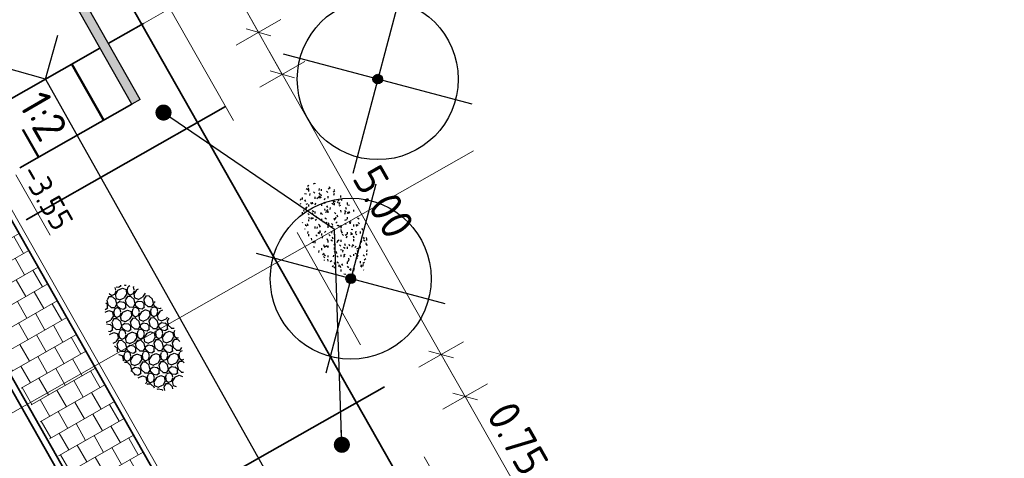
# Model space of a CAD drawing. Header units: metres. Extents: x 111691 to 117439, y 474133 to 478789.
# Tile 30 of 127: x 114660.79 to 114676.09, y 476029.43 to 476036.24. Entities that reach past the tile are written whole.
import ezdxf
from ezdxf.enums import TextEntityAlignment as Align

# ---------------------------------------------------------------- set-up
doc = ezdxf.new("R2010")
doc.units = ezdxf.units.M
doc.linetypes.add('AM-AS', pattern=[16, 10, -2, 2, -2])
doc.linetypes.add('XX-HIDDEN', pattern=[4, 2, -2])
doc.layers.get('Defpoints').update_dxf_attribs({"lineweight": 25})
for name, color, linetype, lineweight in [('N-WE-AM-AS-G', 10, 'AM-AS', 18), ('N-WE-GR-GRAS-S', 60, 'Continuous', 25), ('N-WE-GW-TALUD-G', 90, 'Continuous', 35), ('N-WE-GW-TALUDARCERING_KORT-G', 90, 'Continuous', 50), ('N-WE-IE-TERREINAFSCHEIDING_KUNSTMATIG_RASTERHEKWERK-G', 20, 'IE-TERREINAFSCHEIDING-KUNSTMATIG-OPEN', 35), ('N-WE-IE-TERREINAFSCHEIDING_NATUURLIJK-G', 60, 'IE-TERREINAFSCHEIDING-NATUURLIJK', 35), ('N-WE-KW-KUNSTERK_DAMWAND_L600-G', 5, 'Continuous', 30), ('N-WE-KW-KUNSTWERK_KEERCONSTRUCTIE-A', 251, 'Continuous', 30), ('N-WE-VH-HOOGTELABEL-T18', 2, 'Continuous', 18), ('N-WE-VH-KANTOPSLUITING_OPSLUITBAND_100X200-G', 150, 'Continuous', 35), ('N-WE-VH-KANTOPSLUITING_VOORKANTBAND-G', 7, 'Continuous', 35), ('N-WE-VH-KANTVERHARDING-G', 1, 'Continuous', 35), ('N-WE-VH-MATERIAALGRENS-G', 7, 'XX-HIDDEN', 18), ('N-WE-VH-VERHARDING-M-50', 7, 'Continuous', 18), ('N-WE-VH-VERHARDING_HALFVERHARDING_GRIND-S', 7, 'Continuous', 25), ('N-WE-VH-VERHARDING_TEGEL60-A', 252, 'Continuous', 18), ('N-WE-WH-DUIKER-S', 150, 'Continuous', 25), ('V-WE-GR-BOOM-S', 253, 'Continuous', 25), ('X-XX-AL-AANPIJLING-M', 7, 'Continuous', 18), ('X-XX-AL-AANPIJLING-T25', 7, 'Continuous', 25), ('X-XX-AL-AANPIJLING_SYMBOLEN-T25', 7, 'Continuous', 25)]:
    doc.layers.add(name, color=color, linetype=linetype, lineweight=lineweight)
doc.styles.add('ISO', font='NLCS-ISO.ttf')
doc.styles.add('NLCS-ISO', font='NLCS-ISO.ttf')
doc.styles.add('NLCS-ISO-ANNOTATIEF-T25', font='NLCS-ISO.ttf', dxfattribs={"height": 2.5})
doc.styles.add('NLCS-ISO-M200-T18', font='NLCS-ISO.ttf', dxfattribs={"height": 0.36})
doc.linetypes.add('IE-TERREINAFSCHEIDING-KUNSTMATIG-OPEN', pattern='A,7,-1.5,[67,NLCS.SHX,S=0.75,R=0,X=0,Y=0],-1.5', length=10)
doc.linetypes.add('IE-TERREINAFSCHEIDING-NATUURLIJK', pattern='A,4,[67,NLCS.SHX,S=0.75,R=45,X=0,Y=0],4,-1.5', length=9.5)
doc.dimstyles.new('M200T25-PIJL', dxfattribs={"dimscale": 0.2, "dimtxt": 2.5, "dimasz": 2, "dimexe": 1, "dimexo": 0.25, "dimgap": 0.75, "dimtad": 1, "dimzin": 0, "dimdsep": 46, "dimtxsty": 'ISO', "dimcen": 0, "dimdle": 1, "dimse1": 1, "dimse2": 1, "dimclrt": 2, "dimazin": 0, "dimtfac": 1, "dimtdec": 4, "dimtmove": 2, "dimatfit": 3, "dimfxl": 1, "dimtolj": 1, "dimtzin": 0, "dimarcsym": 0})
doc.dimstyles.new('NLCS-ANNOTATIEF-T25-SCHRAP_L2_H1', dxfattribs={"dimtxt": 2.5, "dimasz": 1.4, "dimexe": 2, "dimexo": 2, "dimgap": 0.7, "dimtad": 1, "dimzin": 0, "dimdsep": 46, "dimtxsty": 'NLCS-ISO-ANNOTATIEF-T25', "dimblk": 'OBLIQUE', "dimcen": 0, "dimdle": 2, "dimclrd": 256, "dimclre": 256, "dimclrt": 256, "dimadec": 1, "dimazin": 0, "dimtfac": 1, "dimtdec": 3, "dimtofl": 0, "dimtmove": 0, "dimatfit": 3, "dimldrblk": 'OBLIQUE', "dimfxl": 2, "dimfxlon": 1, "dimtfillclr": 256, "dimtolj": 1, "dimtzin": 0, "dimlwd": -1, "dimlwe": -1, "dimarcsym": 0})

# ---------------------------------------------------------------- blocks, each defined once
blk = doc.blocks.new('*U317')
at = {"color": 0, "linetype": 'Continuous', "lineweight": -2}
for p, q in [((0, 0), (-0.956, 1.042)), ((0, 0), (-1.042, -0.956)), ((16.984, -0.733), (18.027, 0.223)), ((16.984, -0.733), (17.94, -1.775))]:
    blk.add_line(p, q, dxfattribs=at)
at = {"color": 0, "linetype": 'ByBlock', "lineweight": -2}
blk.add_line((0, 0), (16.984, -0.733), dxfattribs=at)
at = {"style": 'NLCS-ISO'}
blk.add_attdef('DIAMETER', text='', height=1.8, rotation=357.5299, dxfattribs=at).set_placement((8.492, -0.366), align=Align.BOTTOM_CENTER)
blk = doc.blocks.new('SVH-GRIND-SO')
at = {"ltscale": 0.1}
for p, q in [((-1.677, 2.833), (-1.685, 2.913)), ((-1.464, 2.631), (-1.434, 2.952)), ((-0.509, 2.823), (-0.624, 3.032)), ((-0.441, 3.041), (-0.309, 2.803)), ((0.512, 2.772), (0.656, 3.032)), ((1.076, 2.746), (0.852, 2.996)), ((1.631, 2.811), (1.642, 2.926)), ((-4.413, 1.715), (-4.392, 1.941)), ((-3.458, 1.907), (-3.686, 2.321)), ((-3.27, 2.481), (-3.443, 2.169)), ((-3.43, 2.2), (-3.258, 1.887)), ((-2.836, 2.628), (-3.253, 2.499)), ((-2.421, 2.489), (-2.837, 2.619)), ((-2.503, 2.606), (-2.515, 2.737)), ((-2.243, 2.416), (-2.506, 2.562)), ((-2.437, 1.856), (-2.264, 2.168)), ((-2.252, 2.2), (-2.424, 2.512)), ((-2.238, 2.45), (-1.897, 2.556)), ((-2.143, 2.12), (-2.113, 2.44)), ((-2.109, 2.418), (-1.847, 2.549)), ((-1.873, 1.83), (-2.096, 2.08)), ((-1.889, 2.564), (-1.667, 2.831)), ((-1.549, 2.454), (-1.85, 2.547)), ((-1.243, 2.146), (-1.504, 2.438)), ((-1.452, 2.628), (-1.221, 2.212)), ((-1.317, 1.894), (-1.29, 2.186)), ((-1.232, 2.2), (-0.86, 2.085)), ((-0.751, 1.98), (-1.168, 1.851)), ((-0.855, 2.089), (-0.559, 2.346)), ((-0.336, 1.842), (-0.752, 1.971)), ((-0.57, 2.317), (-0.525, 2.79)), ((-0.418, 1.958), (-0.444, 2.234)), ((-0.434, 2.233), (-0.197, 2.517)), ((-0.158, 1.768), (-0.421, 1.914)), ((-0.305, 2.78), (0.111, 2.651)), ((0.136, 2.616), (-0.205, 2.51)), ((0.113, 2.66), (0.53, 2.79)), ((0.376, 2.445), (0.131, 2.581)), ((0.196, 1.916), (0.418, 2.183)), ((0.408, 2.185), (0.379, 2.488)), ((0.621, 1.984), (0.665, 2.456)), ((0.634, 1.981), (0.864, 1.564)), ((0.672, 2.446), (0.968, 2.702)), ((1.31, 2.589), (0.936, 2.706)), ((1.031, 2.761), (1.372, 2.655)), ((1.576, 2.175), (1.348, 2.59)), ((1.375, 2.658), (1.636, 2.789)), ((1.515, 1.669), (1.56, 2.142)), ((1.764, 2.749), (1.591, 2.437)), ((1.603, 2.468), (1.776, 2.155)), ((1.78, 2.133), (2.197, 2.003)), ((2.055, 2.852), (1.781, 2.767)), ((2.221, 1.968), (1.88, 1.862)), ((2.198, 2.012), (2.615, 2.142)), ((2.461, 1.797), (2.216, 1.933)), ((2.597, 2.124), (2.77, 2.437)), ((2.782, 2.468), (2.648, 2.71)), ((2.757, 1.798), (3.053, 2.054)), ((2.89, 2.389), (2.914, 2.632)), ((3.161, 2.098), (2.938, 2.349)), ((3.395, 1.942), (3.021, 2.058)), ((3.116, 2.113), (3.457, 2.007)), ((3.661, 1.528), (3.433, 1.942)), ((3.46, 2.01), (3.721, 2.141)), ((3.849, 2.102), (3.676, 1.789)), ((3.716, 2.163), (3.731, 2.321)), ((4.035, 2.172), (3.866, 2.119)), ((-5.392, 0.95), (-5.368, 0.957)), ((-5.385, 0.94), (-5.301, 1.093)), ((-5.092, 1.204), (-5.076, 1.373)), ((-4.822, 0.914), (-5.045, 1.164)), ((-4.818, 1.622), (-4.796, 1.633)), ((-4.498, 1.538), (-4.798, 1.631)), ((-4.523, 0.825), (-4.262, 0.957)), ((-4.192, 1.23), (-4.453, 1.522)), ((-4.4, 1.712), (-4.17, 1.296)), ((-4.266, 0.978), (-4.239, 1.27)), ((-4.181, 1.284), (-3.809, 1.169)), ((-3.7, 1.064), (-4.116, 0.935)), ((-3.804, 1.173), (-3.508, 1.429)), ((-3.284, 0.926), (-3.701, 1.055)), ((-3.519, 1.401), (-3.474, 1.874)), ((-3.367, 1.042), (-3.393, 1.318)), ((-3.383, 1.317), (-3.146, 1.601)), ((-3.107, 0.852), (-3.37, 0.998)), ((-3.254, 1.864), (-2.837, 1.735)), ((-2.813, 1.7), (-3.154, 1.594)), ((-3.102, 0.887), (-2.761, 0.993)), ((-2.972, 0.854), (-2.711, 0.986)), ((-2.836, 1.744), (-2.419, 1.874)), ((-2.573, 1.529), (-2.818, 1.665)), ((-2.753, 1), (-2.531, 1.267)), ((-2.412, 0.89), (-2.713, 0.983)), ((-2.541, 1.269), (-2.57, 1.572)), ((-2.328, 1.068), (-2.283, 1.54)), ((-2.315, 1.064), (-2.085, 0.648)), ((-2.276, 1.53), (-1.981, 1.786)), ((-1.639, 1.673), (-2.013, 1.79)), ((-1.918, 1.845), (-1.577, 1.739)), ((-1.372, 1.259), (-1.601, 1.674)), ((-1.574, 1.742), (-1.313, 1.873)), ((-1.434, 0.753), (-1.389, 1.226)), ((-1.185, 1.833), (-1.358, 1.521)), ((-1.345, 1.552), (-1.173, 1.239)), ((-1.169, 1.217), (-0.752, 1.087)), ((-0.728, 1.052), (-1.069, 0.946)), ((-0.751, 1.096), (-0.334, 1.226)), ((-0.487, 0.881), (-0.733, 1.017)), ((-0.352, 1.208), (-0.179, 1.521)), ((-0.167, 1.552), (-0.339, 1.864)), ((-0.191, 0.882), (0.104, 1.138)), ((-0.153, 1.803), (0.188, 1.909)), ((-0.058, 1.472), (-0.028, 1.793)), ((-0.023, 1.77), (0.238, 1.902)), ((0.212, 1.182), (-0.011, 1.433)), ((0.446, 1.026), (0.072, 1.142)), ((0.167, 1.197), (0.508, 1.091)), ((0.536, 1.806), (0.235, 1.899)), ((0.713, 0.612), (0.484, 1.026)), ((0.511, 1.094), (0.772, 1.225)), ((0.842, 1.499), (0.582, 1.791)), ((0.9, 1.186), (0.728, 0.873)), ((0.768, 1.247), (0.795, 1.538)), ((0.853, 1.553), (1.225, 1.437)), ((1.334, 1.333), (0.918, 1.203)), ((1.23, 1.442), (1.526, 1.698)), ((1.75, 1.194), (1.333, 1.323)), ((1.667, 1.31), (1.641, 1.587)), ((1.651, 1.585), (1.888, 1.87)), ((1.927, 1.12), (1.664, 1.266)), ((1.918, 0.904), (1.746, 1.217)), ((1.932, 1.155), (2.273, 1.261)), ((2.027, 0.825), (2.057, 1.145)), ((2.062, 1.123), (2.323, 1.254)), ((2.281, 1.269), (2.503, 1.536)), ((2.621, 1.158), (2.32, 1.252)), ((2.493, 1.537), (2.464, 1.841)), ((2.927, 0.851), (2.667, 1.143)), ((2.706, 1.336), (2.751, 1.808)), ((2.719, 1.333), (2.949, 0.916)), ((3.315, 0.794), (3.611, 1.05)), ((3.6, 1.021), (3.645, 1.494)), ((3.689, 1.82), (3.861, 1.508)), ((3.736, 0.937), (3.973, 1.222)), ((3.865, 1.485), (4.282, 1.355)), ((4.306, 1.32), (3.965, 1.214)), ((4.283, 1.365), (4.7, 1.494)), ((4.546, 1.149), (4.301, 1.286)), ((4.578, 0.889), (4.549, 1.193)), ((4.682, 1.476), (4.791, 1.674)), ((4.791, 0.688), (4.836, 1.16)), ((4.843, 1.151), (5.106, 1.378)), ((-5.361, -0.026), (-5.641, 0.06)), ((-5.638, 0.16), (-5.48, 0.351)), ((-5.521, 0.613), (-5.544, 0.625)), ((-5.49, 0.353), (-5.518, 0.656)), ((-5.277, 0.151), (-5.232, 0.624)), ((-5.264, 0.148), (-5.034, -0.268)), ((-5.225, 0.614), (-4.93, 0.869)), ((-4.588, 0.757), (-4.962, 0.873)), ((-4.867, 0.929), (-4.526, 0.823)), ((-4.321, 0.343), (-4.55, 0.758)), ((-4.382, -0.163), (-4.337, 0.31)), ((-4.134, 0.917), (-4.306, 0.605)), ((-4.294, 0.636), (-4.122, 0.323)), ((-4.247, -0.247), (-4.01, 0.037)), ((-4.118, 0.301), (-3.701, 0.171)), ((-3.677, 0.136), (-4.018, 0.03)), ((-3.7, 0.18), (-3.283, 0.31)), ((-3.436, -0.035), (-3.682, 0.101)), ((-3.404, -0.295), (-3.433, 0.009)), ((-3.3, 0.292), (-3.128, 0.605)), ((-3.116, 0.636), (-3.288, 0.948)), ((-3.14, -0.034), (-2.845, 0.222)), ((-3.007, 0.556), (-2.977, 0.876)), ((-2.737, 0.266), (-2.96, 0.517)), ((-2.503, 0.109), (-2.877, 0.226)), ((-2.782, 0.281), (-2.441, 0.175)), ((-2.236, -0.304), (-2.465, 0.11)), ((-2.438, 0.178), (-2.177, 0.309)), ((-2.107, 0.583), (-2.367, 0.875)), ((-2.049, 0.27), (-2.221, -0.043)), ((-2.181, 0.331), (-2.154, 0.622)), ((-2.096, 0.637), (-1.724, 0.521)), ((-1.614, 0.416), (-2.031, 0.287)), ((-1.719, 0.526), (-1.423, 0.782)), ((-1.199, 0.278), (-1.616, 0.407)), ((-1.282, 0.394), (-1.308, 0.671)), ((-1.298, 0.669), (-1.061, 0.954)), ((-1.022, 0.204), (-1.285, 0.35)), ((-1.03, -0.012), (-1.203, 0.3)), ((-1.017, 0.239), (-0.676, 0.345)), ((-0.922, -0.091), (-0.892, 0.229)), ((-0.887, 0.207), (-0.626, 0.338)), ((-0.668, 0.353), (-0.446, 0.62)), ((-0.327, 0.242), (-0.628, 0.336)), ((-0.456, 0.621), (-0.484, 0.925)), ((-0.022, -0.065), (-0.282, 0.227)), ((-0.243, 0.42), (-0.198, 0.892)), ((-0.23, 0.417), (0, 0)), ((0.366, -0.122), (0.662, 0.134)), ((0.652, 0.105), (0.696, 0.578)), ((0.74, 0.904), (0.912, 0.592)), ((0.804, -0.254), (0.777, 0.023)), ((0.787, 0.021), (1.024, 0.306)), ((0.916, 0.569), (1.333, 0.439)), ((1.357, 0.404), (1.016, 0.298)), ((1.334, 0.449), (1.751, 0.578)), ((1.598, 0.233), (1.352, 0.37)), ((1.629, -0.027), (1.601, 0.277)), ((1.734, 0.56), (1.906, 0.873)), ((1.842, -0.228), (1.887, 0.244)), ((1.894, 0.235), (2.189, 0.49)), ((2.298, 0.534), (2.074, 0.785)), ((2.531, 0.378), (2.157, 0.494)), ((2.252, 0.55), (2.593, 0.444)), ((2.798, -0.036), (2.569, 0.378)), ((2.596, 0.446), (2.857, 0.577)), ((2.985, 0.538), (2.813, 0.225)), ((2.825, 0.256), (2.998, -0.056)), ((2.853, 0.599), (2.88, 0.891)), ((2.938, 0.905), (3.31, 0.789)), ((3.419, 0.685), (3.003, 0.555)), ((3.835, 0.546), (3.418, 0.676)), ((3.752, 0.662), (3.726, 0.939)), ((4.012, 0.473), (3.749, 0.619)), ((3.819, -0.087), (3.991, 0.225)), ((4.003, 0.256), (3.831, 0.569)), ((4.017, 0.507), (4.358, 0.613)), ((4.112, 0.177), (4.142, 0.497)), ((4.147, 0.475), (4.408, 0.606)), ((4.383, -0.113), (4.159, 0.137)), ((4.366, 0.621), (4.588, 0.888)), ((4.707, 0.51), (4.406, 0.604)), ((5.013, 0.203), (4.752, 0.495)), ((4.804, 0.685), (5.034, 0.268)), ((4.938, -0.049), (4.965, 0.243)), ((5.023, 0.257), (5.395, 0.142)), ((5.505, 0.037), (5.088, -0.092)), ((5.4, 0.146), (5.65, 0.362)), ((5.672, -0.025), (5.503, 0.028)), ((-5.428, -0.729), (-5.389, -0.741)), ((-5.387, -0.738), (-5.125, -0.607)), ((-5.056, -0.333), (-5.316, -0.041)), ((-4.997, -0.646), (-5.17, -0.959)), ((-5.158, -0.928), (-4.985, -1.241)), ((-5.13, -0.586), (-5.102, -0.294)), ((-5.044, -0.279), (-4.672, -0.395)), ((-4.563, -0.5), (-4.98, -0.629)), ((-4.668, -0.39), (-4.372, -0.134)), ((-4.148, -0.638), (-4.565, -0.509)), ((-4.23, -0.522), (-4.257, -0.246)), ((-3.971, -0.712), (-4.233, -0.566)), ((-3.979, -0.928), (-4.152, -0.616)), ((-3.965, -0.677), (-3.624, -0.571)), ((-3.871, -1.008), (-3.84, -0.687)), ((-3.836, -0.71), (-3.574, -0.578)), ((-3.617, -0.564), (-3.395, -0.297)), ((-3.276, -0.674), (-3.577, -0.581)), ((-2.97, -0.981), (-3.231, -0.689)), ((-3.192, -0.496), (-3.147, -0.024)), ((-3.179, -0.499), (-2.949, -0.916)), ((-3.045, -1.233), (-3.017, -0.942)), ((-2.959, -0.927), (-2.587, -1.043)), ((-2.583, -1.038), (-2.287, -0.782)), ((-2.297, -0.811), (-2.252, -0.338)), ((-2.209, -0.012), (-2.036, -0.325)), ((-2.145, -1.17), (-2.171, -0.893)), ((-2.161, -0.895), (-1.925, -0.61)), ((-2.033, -0.347), (-1.616, -0.477)), ((-1.591, -0.512), (-1.932, -0.618)), ((-1.614, -0.467), (-1.198, -0.338)), ((-1.351, -0.683), (-1.597, -0.546)), ((-1.532, -1.211), (-1.309, -0.944)), ((-1.319, -0.943), (-1.348, -0.639)), ((-1.215, -0.356), (-1.043, -0.043)), ((-1.107, -1.144), (-1.062, -0.672)), ((-1.055, -0.681), (-0.76, -0.426)), ((-0.651, -0.382), (-0.875, -0.131)), ((-0.418, -0.538), (-0.792, -0.422)), ((-0.696, -0.366), (-0.356, -0.472)), ((-0.151, -0.952), (-0.38, -0.538)), ((-0.353, -0.47), (-0.092, -0.339)), ((0.036, -0.378), (-0.136, -0.691)), ((-0.124, -0.66), (0.049, -0.972)), ((-0.096, -0.317), (-0.068, -0.025)), ((-0.01, -0.011), (0.362, -0.127)), ((0.471, -0.231), (0.054, -0.361)), ((0.886, -0.37), (0.469, -0.24)), ((1.063, -0.443), (0.801, -0.297)), ((0.87, -1.003), (1.042, -0.691)), ((1.055, -0.66), (0.882, -0.347)), ((1.069, -0.409), (1.409, -0.303)), ((1.163, -0.739), (1.193, -0.419)), ((1.198, -0.441), (1.46, -0.31)), ((1.434, -1.029), (1.21, -0.779)), ((1.417, -0.295), (1.639, -0.028)), ((1.758, -0.406), (1.457, -0.312)), ((2.064, -0.713), (1.803, -0.421)), ((1.855, -0.231), (2.085, -0.648)), ((1.989, -0.965), (2.017, -0.673)), ((2.075, -0.659), (2.447, -0.774)), ((2.556, -0.879), (2.139, -1.009)), ((2.451, -0.77), (2.747, -0.514)), ((2.971, -1.018), (2.554, -0.888)), ((2.737, -0.543), (2.781, -0.07)), ((2.889, -0.901), (2.862, -0.625)), ((2.873, -0.626), (3.109, -0.342)), ((3.148, -1.091), (2.886, -0.945)), ((3.001, -0.079), (3.418, -0.208)), ((3.442, -0.244), (3.101, -0.35)), ((3.154, -1.057), (3.495, -0.951)), ((3.419, -0.199), (3.836, -0.07)), ((3.683, -0.415), (3.437, -0.278)), ((3.502, -0.943), (3.725, -0.676)), ((3.715, -0.674), (3.686, -0.371)), ((3.927, -0.876), (3.972, -0.403)), ((3.94, -0.879), (4.17, -1.296)), ((3.979, -0.413), (4.274, -0.158)), ((4.616, -0.27), (4.242, -0.154)), ((4.337, -0.098), (4.678, -0.204)), ((4.883, -0.684), (4.654, -0.27)), ((4.681, -0.202), (4.942, -0.07)), ((4.822, -1.191), (4.867, -0.717)), ((5.07, -0.11), (4.898, -0.422)), ((4.91, -0.391), (5.083, -0.704)), ((5.086, -0.727), (5.407, -0.826)), ((5.323, -0.955), (5.187, -0.997)), ((-4.981, -1.263), (-4.565, -1.393)), ((-4.54, -1.428), (-4.776, -1.501)), ((-4.563, -1.384), (-4.147, -1.254)), ((-4.3, -1.599), (-4.545, -1.462)), ((-4.268, -1.859), (-4.297, -1.555)), ((-4.263, -1.866), (-4.258, -1.86)), ((-4.164, -1.272), (-3.991, -0.959)), ((-4.049, -1.989), (-4.011, -1.588)), ((-4.004, -1.598), (-3.708, -1.342)), ((-3.6, -1.298), (-3.824, -1.047)), ((-3.366, -1.454), (-3.74, -1.338)), ((-3.645, -1.283), (-3.304, -1.388)), ((-3.1, -1.868), (-3.329, -1.454)), ((-3.302, -1.386), (-3.04, -1.255)), ((-3.161, -2.375), (-3.116, -1.901)), ((-2.912, -1.294), (-3.085, -1.607)), ((-3.073, -1.576), (-2.9, -1.888)), ((-2.896, -1.911), (-2.48, -2.04)), ((-2.478, -1.147), (-2.895, -1.277)), ((-2.063, -1.286), (-2.48, -1.157)), ((-2.478, -2.031), (-2.061, -1.902)), ((-1.885, -1.359), (-2.148, -1.213)), ((-2.079, -1.919), (-1.906, -1.607)), ((-1.894, -1.576), (-2.067, -1.263)), ((-1.88, -1.325), (-1.539, -1.219)), ((-1.786, -1.655), (-1.755, -1.335)), ((-1.751, -1.357), (-1.489, -1.226)), ((-1.515, -1.946), (-1.739, -1.695)), ((-1.191, -1.322), (-1.492, -1.228)), ((-1.216, -2.034), (-0.955, -1.903)), ((-0.885, -1.629), (-1.146, -1.337)), ((-1.094, -1.147), (-0.864, -1.564)), ((-0.96, -1.881), (-0.932, -1.589)), ((-0.874, -1.575), (-0.502, -1.69)), ((-0.393, -1.795), (-0.81, -1.925)), ((-0.498, -1.686), (-0.202, -1.43)), ((0.022, -1.934), (-0.394, -1.804)), ((-0.212, -1.459), (-0.167, -0.986)), ((-0.06, -1.817), (-0.086, -1.541)), ((-0.076, -1.542), (0.16, -1.258)), ((0.2, -2.007), (-0.063, -1.861)), ((0.191, -2.224), (0.018, -1.911)), ((0.052, -0.995), (0.469, -1.124)), ((0.494, -1.16), (0.153, -1.266)), ((0.205, -1.973), (0.546, -1.867)), ((0.334, -2.005), (0.596, -1.874)), ((0.471, -1.115), (0.887, -0.986)), ((0.734, -1.331), (0.488, -1.194)), ((0.554, -1.859), (0.776, -1.592)), ((0.894, -1.97), (0.593, -1.876)), ((0.766, -1.591), (0.737, -1.287)), ((0.978, -1.792), (1.023, -1.32)), ((0.991, -1.795), (1.221, -2.212)), ((1.03, -1.329), (1.326, -1.074)), ((1.668, -1.186), (1.293, -1.07)), ((1.389, -1.014), (1.73, -1.12)), ((1.934, -1.6), (1.705, -1.186)), ((1.732, -1.118), (1.994, -0.987)), ((1.873, -2.107), (1.918, -1.633)), ((2.122, -1.026), (1.949, -1.339)), ((1.961, -1.307), (2.134, -1.62)), ((2.009, -2.19), (2.246, -1.906)), ((2.138, -1.643), (2.554, -1.772)), ((2.579, -1.808), (2.238, -1.914)), ((2.556, -1.763), (2.973, -1.634)), ((2.819, -1.978), (2.574, -1.842)), ((2.955, -1.651), (3.128, -1.339)), ((3.14, -1.307), (2.967, -0.995)), ((3.115, -1.977), (3.411, -1.722)), ((3.248, -1.387), (3.279, -1.067)), ((3.283, -1.089), (3.545, -0.958)), ((3.519, -1.677), (3.295, -1.427)), ((3.753, -1.834), (3.378, -1.718)), ((3.474, -1.662), (3.815, -1.768)), ((3.843, -1.053), (3.542, -0.96)), ((3.923, -2.073), (3.79, -1.834)), ((3.817, -1.766), (4.079, -1.634)), ((4.149, -1.361), (3.888, -1.069)), ((4.207, -1.674), (4.034, -1.986)), ((4.074, -1.613), (4.102, -1.321)), ((4.16, -1.307), (4.532, -1.422)), ((4.641, -1.527), (4.224, -1.656)), ((4.536, -1.418), (4.832, -1.162)), ((4.733, -1.565), (4.639, -1.536)), ((4.957, -1.372), (4.948, -1.273)), ((4.958, -1.274), (5.194, -0.989)), ((-3.182, -2.373), (-3.15, -2.346)), ((-3.005, -2.435), (-2.788, -2.174)), ((-2.455, -2.076), (-2.796, -2.182)), ((-2.215, -2.247), (-2.46, -2.11)), ((-2.281, -2.638), (-2.173, -2.508)), ((-2.183, -2.507), (-2.212, -2.203)), ((-1.97, -2.705), (-1.926, -2.236)), ((-1.919, -2.245), (-1.623, -1.99)), ((-1.281, -2.102), (-1.655, -1.986)), ((-1.56, -1.93), (-1.219, -2.036)), ((-1.015, -2.516), (-1.243, -2.102)), ((-1.059, -2.84), (-1.031, -2.549)), ((-0.827, -1.942), (-1, -2.255)), ((-0.988, -2.224), (-0.815, -2.536)), ((-0.811, -2.559), (-0.394, -2.688)), ((-0.741, -2.868), (-0.703, -2.822)), ((-0.37, -2.724), (-0.711, -2.83)), ((-0.393, -2.679), (0.024, -2.55)), ((-0.131, -2.893), (-0.375, -2.758)), ((-0.123, -2.894), (-0.127, -2.851)), ((0.006, -2.567), (0.179, -2.255)), ((0.166, -2.893), (0.462, -2.638)), ((0.299, -2.303), (0.33, -1.983)), ((0.57, -2.593), (0.346, -2.343)), ((0.804, -2.75), (0.43, -2.634)), ((0.525, -2.578), (0.866, -2.684)), ((0.902, -2.858), (0.842, -2.75)), ((0.869, -2.682), (1.13, -2.55)), ((1.2, -2.277), (0.939, -1.985)), ((1.258, -2.59), (1.121, -2.837)), ((1.125, -2.529), (1.153, -2.237)), ((1.211, -2.223), (1.583, -2.338)), ((1.692, -2.443), (1.275, -2.572)), ((1.587, -2.334), (1.884, -2.078)), ((2.107, -2.582), (1.691, -2.452)), ((2.025, -2.465), (1.999, -2.189)), ((2.273, -2.648), (2.022, -2.509)), ((2.166, -2.672), (2.103, -2.559)), ((2.29, -2.621), (2.631, -2.515)), ((2.58, -2.572), (2.681, -2.521)), ((2.639, -2.507), (2.861, -2.24)), ((2.714, -2.535), (2.678, -2.524)), ((2.851, -2.238), (2.822, -1.935)), ((3.065, -2.427), (3.108, -1.967)), ((4.046, -1.955), (4.069, -1.997)), ((0.159, -2.894), (0.16, -2.883))]:
    blk.add_line(p, q, dxfattribs=at)
at = {"style": 'NLCS-ISO', "flags": 1}
blk.add_attdef('FUNCTIE', text='', height=1.8, dxfattribs=at).set_placement((0.116, -3.585), align=Align.MIDDLE_CENTER)
blk = doc.blocks.new('SGR-GRAS_01-SO')
at = {"ltscale": 0.1}
for p, q in [((-1.302, 0.761), (-1.324, 0.774)), ((-0.939, 0.84), (-1.004, 0.878)), ((-0.892, 0.812), (-0.817, 0.812)), ((-0.576, 0.919), (-0.64, 0.957)), ((-0.562, 0.919), (-0.509, 0.972)), ((-0.427, 0.785), (-0.499, 0.804)), ((-0.317, 0.812), (-0.242, 0.812)), ((-0.316, 0.774), (-0.244, 0.793)), ((-0.278, 0.735), (-0.291, 0.809)), ((-0.212, 0.998), (-0.269, 1.031)), ((0.073, 0.993), (0.138, 1.031)), ((0.239, 0.923), (0.312, 0.942)), ((0.258, 0.812), (0.333, 0.812)), ((0.317, 0.814), (0.304, 0.888)), ((0.594, 0.925), (0.522, 0.945)), ((0.649, 0.79), (0.584, 0.827)), ((0.833, 0.812), (0.908, 0.812)), ((0.912, 0.894), (0.907, 0.925)), ((0.927, 0.764), (0.992, 0.802)), ((1.012, 0.869), (0.947, 0.906)), ((1.15, 0.777), (1.077, 0.796)), ((1.109, 0.767), (1.182, 0.787)), ((-1.448, 0.644), (-1.521, 0.664)), ((-1.469, 0.576), (-1.482, 0.65)), ((-1.427, 0.476), (-1.354, 0.496)), ((-1.284, 0.684), (-1.278, 0.759)), ((-1.167, 0.395), (-1.232, 0.432)), ((-1.154, 0.647), (-1.207, 0.7)), ((-0.968, 0.512), (-0.915, 0.565)), ((-0.893, 0.496), (-0.965, 0.515)), ((-0.923, 0.418), (-0.858, 0.456)), ((-0.873, 0.655), (-0.886, 0.729)), ((-0.871, 0.625), (-0.799, 0.644)), ((-0.804, 0.474), (-0.869, 0.511)), ((-0.73, 0.647), (-0.783, 0.7)), ((-0.689, 0.607), (-0.682, 0.682)), ((-0.441, 0.553), (-0.506, 0.59)), ((-0.425, 0.706), (-0.36, 0.743)), ((-0.305, 0.647), (-0.358, 0.7)), ((-0.078, 0.632), (-0.143, 0.669)), ((-0.093, 0.53), (-0.087, 0.604)), ((-0.002, 0.47), (0.071, 0.489)), ((0.128, 0.636), (0.056, 0.656)), ((0.119, 0.647), (0.066, 0.7)), ((0.286, 0.711), (0.221, 0.748)), ((0.322, 0.565), (0.375, 0.618)), ((0.429, 0.477), (0.494, 0.514)), ((0.543, 0.647), (0.49, 0.7)), ((0.502, 0.452), (0.509, 0.527)), ((0.554, 0.619), (0.626, 0.638)), ((0.684, 0.487), (0.611, 0.507)), ((0.784, 0.423), (0.719, 0.461)), ((0.967, 0.647), (0.914, 0.7)), ((1.012, 0.328), (0.999, 0.402)), ((1.147, 0.502), (1.082, 0.54)), ((1.098, 0.375), (1.104, 0.45)), ((1.392, 0.647), (1.339, 0.7)), ((1.424, 0.463), (1.496, 0.483)), ((1.51, 0.581), (1.445, 0.619)), ((1.607, 0.407), (1.594, 0.481)), ((-1.964, -0.07), (-1.977, 0.004)), ((-1.93, 0.188), (-1.925, 0.244)), ((-1.893, 0.237), (-1.921, 0.253)), ((-1.668, 0.023), (-1.595, 0.043)), ((-1.596, 0.241), (-1.649, 0.294)), ((-1.53, 0.316), (-1.595, 0.353)), ((-1.517, 0.187), (-1.442, 0.187)), ((-1.358, 0.206), (-1.431, 0.226)), ((-1.421, 0.131), (-1.356, 0.168)), ((-1.369, 0.009), (-1.382, 0.083)), ((-1.375, 0.106), (-1.322, 0.159)), ((-1.334, 0.111), (-1.328, 0.186)), ((-1.172, 0.241), (-1.225, 0.294)), ((-1.112, 0.172), (-1.04, 0.192)), ((-1.032, 0.028), (-1.097, 0.066)), ((-0.942, 0.187), (-0.867, 0.187)), ((-0.803, 0.057), (-0.875, 0.077)), ((-0.747, 0.241), (-0.8, 0.294)), ((-0.773, 0.089), (-0.786, 0.163)), ((-0.739, 0.034), (-0.732, 0.109)), ((-0.669, 0.107), (-0.734, 0.145)), ((-0.557, 0.321), (-0.485, 0.34)), ((-0.337, 0.347), (-0.41, 0.366)), ((-0.323, 0.241), (-0.376, 0.294)), ((-0.306, 0.186), (-0.371, 0.224)), ((-0.367, 0.187), (-0.292, 0.187)), ((-0.243, 0.017), (-0.17, 0.036)), ((-0.178, 0.169), (-0.191, 0.242)), ((-0.143, -0.043), (-0.137, 0.032)), ((-0.085, 0.159), (-0.032, 0.212)), ((-0.069, 0.189), (-0.004, 0.227)), ((0.057, 0.265), (-0.008, 0.303)), ((0.101, 0.241), (0.048, 0.294)), ((0.218, 0.198), (0.146, 0.217)), ((0.208, 0.187), (0.283, 0.187)), ((0.313, 0.166), (0.385, 0.185)), ((0.42, 0.344), (0.355, 0.382)), ((0.417, 0.248), (0.404, 0.322)), ((0.526, 0.241), (0.472, 0.294)), ((0.555, -0.022), (0.49, 0.015)), ((0.774, 0.049), (0.701, 0.069)), ((0.783, 0.187), (0.858, 0.187)), ((0.918, 0.057), (0.853, 0.094)), ((0.868, 0.315), (0.941, 0.334)), ((0.95, 0.241), (0.897, 0.294)), ((1.239, 0.338), (1.167, 0.358)), ((1.183, 0.011), (1.255, 0.03)), ((1.206, 0.212), (1.259, 0.265)), ((1.282, 0.136), (1.217, 0.173)), ((1.283, 0.248), (1.348, 0.286)), ((1.374, 0.241), (1.321, 0.294)), ((1.358, 0.187), (1.433, 0.187)), ((1.645, 0.215), (1.58, 0.252)), ((1.693, 0.298), (1.7, 0.373)), ((1.795, 0.19), (1.722, 0.209)), ((1.738, 0.159), (1.81, 0.179)), ((1.798, 0.241), (1.745, 0.294)), ((1.933, 0.187), (1.948, 0.187)), ((-1.918, -0.157), (-1.854, -0.119)), ((-1.824, -0.083), (-1.897, -0.064)), ((-1.759, -0.13), (-1.823, -0.092)), ((-1.782, -0.301), (-1.729, -0.248)), ((-1.613, -0.166), (-1.667, -0.113)), ((-1.395, -0.051), (-1.46, -0.013)), ((-1.353, -0.281), (-1.281, -0.261)), ((-1.269, -0.232), (-1.341, -0.212)), ((-1.261, -0.417), (-1.326, -0.38)), ((-1.189, -0.166), (-1.242, -0.113)), ((-1.065, -0.386), (-1, -0.348)), ((-0.897, -0.338), (-0.962, -0.301)), ((-0.765, -0.166), (-0.818, -0.113)), ((-0.798, -0.132), (-0.726, -0.112)), ((-0.713, -0.381), (-0.786, -0.361)), ((-0.534, -0.259), (-0.599, -0.222)), ((-0.567, -0.098), (-0.502, -0.061)), ((-0.491, -0.248), (-0.438, -0.195)), ((-0.341, -0.166), (-0.394, -0.113)), ((-0.248, -0.091), (-0.32, -0.072)), ((-0.171, -0.18), (-0.236, -0.143)), ((-0.078, -0.398), (-0.091, -0.324)), ((0.084, -0.166), (0.031, -0.113)), ((0.072, -0.287), (0.144, -0.268)), ((0.192, -0.101), (0.127, -0.064)), ((0.308, -0.24), (0.235, -0.221)), ((0.287, -0.327), (0.352, -0.289)), ((0.452, -0.12), (0.459, -0.046)), ((0.508, -0.166), (0.455, -0.113)), ((0.517, -0.318), (0.504, -0.244)), ((0.69, -0.389), (0.625, -0.351)), ((0.627, -0.138), (0.7, -0.119)), ((0.785, -0.039), (0.85, -0.002)), ((0.863, -0.389), (0.791, -0.37)), ((0.799, -0.195), (0.852, -0.142)), ((0.932, -0.166), (0.879, -0.113)), ((1.053, -0.31), (0.988, -0.272)), ((1.048, -0.198), (1.054, -0.123)), ((1.112, -0.239), (1.099, -0.165)), ((1.329, -0.1), (1.256, -0.08)), ((1.356, -0.166), (1.303, -0.113)), ((1.416, -0.231), (1.351, -0.193)), ((1.497, -0.293), (1.569, -0.274)), ((1.639, -0.268), (1.704, -0.231)), ((1.643, -0.275), (1.65, -0.2)), ((1.707, -0.159), (1.694, -0.085)), ((1.779, -0.152), (1.715, -0.114)), ((1.781, -0.166), (1.728, -0.113)), ((1.884, -0.248), (1.812, -0.229)), ((-1.624, -0.496), (-1.689, -0.459)), ((-1.631, -0.572), (-1.684, -0.519)), ((-1.567, -0.438), (-1.492, -0.438)), ((-1.535, -0.657), (-1.498, -0.636)), ((-1.385, -0.462), (-1.378, -0.387)), ((-1.269, -0.557), (-1.282, -0.483)), ((-1.207, -0.572), (-1.26, -0.519)), ((-1.179, -0.67), (-1.252, -0.651)), ((-1.126, -0.784), (-1.191, -0.746)), ((-1.039, -0.585), (-0.967, -0.565)), ((-0.992, -0.438), (-0.917, -0.438)), ((-0.898, -0.654), (-0.845, -0.601)), ((-0.783, -0.572), (-0.836, -0.519)), ((-0.763, -0.705), (-0.828, -0.667)), ((-0.789, -0.539), (-0.782, -0.464)), ((-0.674, -0.477), (-0.687, -0.403)), ((-0.484, -0.436), (-0.411, -0.416)), ((-0.399, -0.626), (-0.464, -0.588)), ((-0.417, -0.438), (-0.342, -0.438)), ((-0.358, -0.572), (-0.411, -0.519)), ((-0.158, -0.529), (-0.23, -0.51)), ((-0.211, -0.614), (-0.146, -0.577)), ((-0.193, -0.616), (-0.187, -0.541)), ((-0.169, -0.74), (-0.097, -0.72)), ((-0.036, -0.547), (-0.101, -0.509)), ((0.066, -0.572), (0.013, -0.519)), ((0.158, -0.438), (0.233, -0.438)), ((0.327, -0.468), (0.262, -0.43)), ((0.397, -0.678), (0.325, -0.659)), ((0.386, -0.591), (0.459, -0.572)), ((0.393, -0.601), (0.446, -0.548)), ((0.402, -0.693), (0.409, -0.618)), ((0.49, -0.572), (0.437, -0.519)), ((0.733, -0.438), (0.808, -0.438)), ((0.825, -0.755), (0.76, -0.718)), ((0.914, -0.572), (0.861, -0.519)), ((0.942, -0.442), (1.014, -0.423)), ((0.998, -0.77), (1.004, -0.696)), ((1.188, -0.676), (1.123, -0.639)), ((1.141, -0.556), (1.206, -0.518)), ((1.212, -0.805), (1.199, -0.731)), ((1.256, -0.746), (1.328, -0.727)), ((1.339, -0.572), (1.286, -0.519)), ((1.308, -0.438), (1.383, -0.438)), ((1.419, -0.538), (1.346, -0.518)), ((1.551, -0.597), (1.486, -0.56)), ((1.684, -0.547), (1.736, -0.495)), ((1.713, -0.522), (1.71, -0.519)), ((-0.836, -0.943), (-0.853, -0.926)), ((-0.725, -0.889), (-0.652, -0.869)), ((-0.709, -0.902), (-0.644, -0.864)), ((-0.624, -0.819), (-0.696, -0.799)), ((-0.582, -0.994), (-0.587, -0.97)), ((-0.376, -0.979), (-0.429, -0.926)), ((-0.265, -0.992), (-0.33, -0.955)), ((-0.068, -0.968), (-0.141, -0.948)), ((-0.014, -1.008), (0.039, -0.955)), ((0.048, -0.979), (-0.005, -0.926)), ((0.021, -0.964), (0.008, -0.89)), ((0.099, -0.913), (0.034, -0.876)), ((0.172, -1.037), (0.218, -1.024)), ((0.462, -0.834), (0.397, -0.797)), ((0.472, -0.979), (0.419, -0.926)), ((0.617, -0.884), (0.604, -0.81)), ((0.643, -0.843), (0.708, -0.806)), ((0.701, -0.895), (0.773, -0.876)), ((0.856, -0.938), (0.844, -0.926)), ((0.953, -0.827), (0.88, -0.808))]:
    blk.add_line(p, q, dxfattribs=at)
at = {"ltscale": 0.1, "style": 'NLCS-ISO'}
blk.add_attdef('TYPE', text='', height=0.5, dxfattribs=at).set_placement((3.471, -0.016), align=Align.MIDDLE_CENTER)
blk = doc.blocks.new('_Oblique')
at = {"color": 0, "linetype": 'ByBlock', "lineweight": -2}
blk.add_line((-0.5, -0.5), (0.5, 0.5), dxfattribs=at)
blk = doc.blocks.new('*D319')
at = {"layer": 'Defpoints', "color": 0, "transparency": 16777216}
for p in [(114664.872, 476035.392), (114663.99, 476034.892), (114666.458, 476030.543)]:
    blk.add_point(p, dxfattribs=at)
at = {"layer": 'X-XX-AL-AANPIJLING-M', "transparency": 16777216}
for p, q in [((114667.538, 476030.696), (114664.675, 476035.74)), ((114664.525, 476035.195), (114665.22, 476035.59)), ((114666.993, 476030.847), (114667.688, 476031.242))]:
    blk.add_line(p, q, dxfattribs=at)
at = {"layer": 'X-XX-AL-AANPIJLING-M', "transparency": 16777216, "xscale": 0.28, "yscale": 0.28, "zscale": 0.28}
for p, rotation in [((114664.872, 476035.392), 119.5787674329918), ((114667.341, 476031.044), 299.5787674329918)]:
    blk.add_blockref('_Oblique', p, dxfattribs=dict(at, rotation=rotation))
at = {"layer": 'X-XX-AL-AANPIJLING-M', "transparency": 16777216, "insert": (114666.446, 476033.411), "char_height": 0.5, "attachment_point": 5, "rotation": 299.5788, "style": 'NLCS-ISO-ANNOTATIEF-T25'}
blk.add_mtext('\\A1;5.00', dxfattribs=at)
blk = doc.blocks.new('*D321')
at = {"layer": 'Defpoints', "color": 0, "transparency": 16777216}
for p in [(114667.341, 476031.044), (114665.501, 476030), (114665.872, 476029.348)]:
    blk.add_point(p, dxfattribs=at)
at = {"layer": 'X-XX-AL-AANPIJLING-M', "transparency": 16777216}
for p, q in [((114666.993, 476030.847), (114667.688, 476031.242)), ((114667.341, 476031.044), (114667.908, 476030.044)), ((114667.363, 476030.194), (114668.059, 476030.589)), ((114667.711, 476030.392), (114668.53, 476028.948))]:
    blk.add_line(p, q, dxfattribs=at)
at = {"layer": 'X-XX-AL-AANPIJLING-M', "transparency": 16777216, "xscale": 0.28, "yscale": 0.28, "zscale": 0.28}
for p, rotation in [((114667.341, 476031.044), 119.5787674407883), ((114667.711, 476030.392), 299.5787674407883)]:
    blk.add_blockref('_Oblique', p, dxfattribs=dict(at, rotation=rotation))
at = {"layer": 'X-XX-AL-AANPIJLING-M', "transparency": 16777216, "insert": (114668.529, 476029.741), "char_height": 0.5, "attachment_point": 5, "rotation": 299.5788, "style": 'NLCS-ISO-ANNOTATIEF-T25'}
blk.add_mtext('\\A1;0.75', dxfattribs=at)
blk = doc.blocks.new('*D322')
at = {"layer": 'Defpoints', "color": 0, "transparency": 16777216}
for p in [(114664.872, 476035.392), (114662.533, 476034.927), (114662.903, 476034.275)]:
    blk.add_point(p, dxfattribs=at)
at = {"layer": 'X-XX-AL-AANPIJLING-M', "transparency": 16777216}
for p, q in [((114664.502, 476036.045), (114663.683, 476037.488)), ((114664.872, 476035.392), (114664.305, 476036.393)), ((114664.154, 476035.847), (114664.85, 476036.242)), ((114664.525, 476035.195), (114665.22, 476035.59))]:
    blk.add_line(p, q, dxfattribs=at)
at = {"layer": 'X-XX-AL-AANPIJLING-M', "transparency": 16777216, "xscale": 0.28, "yscale": 0.28, "zscale": 0.28}
for p, rotation in [((114664.502, 476036.045), 119.5787674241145), ((114664.872, 476035.392), 299.5787674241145)]:
    blk.add_blockref('_Oblique', p, dxfattribs=dict(at, rotation=rotation))
at = {"layer": 'X-XX-AL-AANPIJLING-M', "transparency": 16777216, "insert": (114664.363, 476037.081), "char_height": 0.5, "attachment_point": 5, "rotation": 299.5788, "style": 'NLCS-ISO-ANNOTATIEF-T25'}
blk.add_mtext('\\A1;0.75', dxfattribs=at)
blk = doc.blocks.new('V-SGR-BOOM_01')
at = {"ltscale": 0.1}
h = blk.add_hatch(color=256, dxfattribs=at)
edge = h.paths.add_edge_path()
edge.add_arc((0, 0), 0.15, 0, 360)
at = {"color": 1, "lineweight": -3}
for p, q in [((-2.146, 2.146), (2.146, -2.146)), ((2.146, 2.146), (-2.146, -2.146))]:
    blk.add_line(p, q, dxfattribs=at)
for radius in [2.5, 0.045]:
    blk.add_circle((0, 0), radius)
at = {"ltscale": 0.1}
blk.add_circle((0, 0), 0.15, dxfattribs=at)

msp = doc.modelspace()

# ---------------------------------------------------------------- hatches: boundary and pattern name
at = {"layer": 'N-WE-KW-KUNSTWERK_KEERCONSTRUCTIE-A'}
h = msp.add_hatch(color=256, dxfattribs=at)
h.dxf.hatch_style = 1
h.paths.add_polyline_path([(114642.947, 476080.446, 0.105422), (114645.2, 476087.15, -0.26728), (114647.3, 476089.991), (114647.24, 476090.128, 0.26728), (114645.051, 476087.167, -0.105422), (114642.818, 476080.522, 0.266835), (114642.74, 476074.355, -0.020777), (114644.903, 476070.067), (114646.407, 476066.749), (114653.304, 476051.536, 0.022651), (114655.038, 476048.132), (114662.533, 476034.927), (114662.663, 476035.001), (114655.168, 476048.206, -0.022645), (114653.441, 476051.597), (114646.543, 476066.811), (114645.039, 476070.129, 0.020777), (114642.871, 476074.428, -0.266835)])
at = {"layer": 'N-WE-VH-VERHARDING_TEGEL60-A'}
h = msp.add_hatch(dxfattribs=at)
h.set_pattern_fill('AVH-TEGEL_300X300_HALFST-SO', color=256, angle=299.72, pattern_type=2)
h.set_pattern_definition([(299.72, (0, 0), (0.278997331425, -0.18617327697), [0.3, -0.3]), (29.72, (0, 0), (-0.14872855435, 0.26053755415), [])])
h.paths.add_polyline_path([(114661.954, 476030.862), (114660.844, 476032.818), (114659.8, 476032.226), (114660.954, 476030.294)])
h.paths.add_polyline_path([(114660.844, 476032.818), (114660.35, 476033.688), (114659.306, 476033.096), (114659.8, 476032.226)])
h.paths.add_polyline_path([(114663.558, 476028.035), (114663.065, 476028.905), (114662.021, 476028.312), (114662.515, 476027.443)])
h.paths.add_polyline_path([(114663.065, 476028.905), (114661.954, 476030.862), (114660.954, 476030.294), (114662.021, 476028.312)])

# ---------------------------------------------------------------- linework, layer by layer
at = {"layer": 'N-WE-AM-AS-G'}
msp.add_lwpolyline([(114667.841, 476034.203), (114654.458, 476026.607)], dxfattribs=at)
at = {"layer": 'N-WE-GW-TALUD-G'}
for points in [[(114662.039, 476035.797), (114660.3, 476034.809)], [(114662.533, 476034.927), (114660.793, 476033.94)]]:
    msp.add_lwpolyline(points, dxfattribs=at)
at = {"layer": 'N-WE-GW-TALUDARCERING_KORT-G'}
for p, q in [((114661.604, 476035.55), (114662.101, 476034.675)), ((114660.842, 476034.535), (114661.089, 476034.1))]:
    msp.add_line(p, q, dxfattribs=at)
at = {"layer": 'N-WE-IE-TERREINAFSCHEIDING_KUNSTMATIG_RASTERHEKWERK-G'}
msp.add_lwpolyline([(114662.691, 476036.167), (114666.887, 476028.774)], dxfattribs=at)
at = {"layer": 'N-WE-IE-TERREINAFSCHEIDING_NATUURLIJK-G', "ltscale": 0.5, "flags": 128}
msp.add_lwpolyline([(114662.691, 476036.167), (114655.69, 476048.502, -0.022645), (114653.988, 476051.845), (114647.09, 476067.059)], format="xyb", dxfattribs=at)
at = {"layer": 'N-WE-IE-TERREINAFSCHEIDING_NATUURLIJK-G'}
msp.add_lwpolyline([(114662.717, 476036.182), (114662.169, 476035.871)], dxfattribs=at)
at = {"layer": 'N-WE-KW-KUNSTERK_DAMWAND_L600-G', "flags": 128}
for points in [[(114662.533, 476034.927), (114655.038, 476048.132, -0.022645), (114653.305, 476051.535), (114646.407, 476066.749)], [(114662.663, 476035.001), (114655.168, 476048.206, -0.022645), (114653.441, 476051.597), (114646.543, 476066.811)]]:
    msp.add_lwpolyline(points, format="xyb", dxfattribs=at)
at = {"layer": 'N-WE-KW-KUNSTERK_DAMWAND_L600-G'}
msp.add_lwpolyline([(114662.663, 476035.001), (114662.533, 476034.927)], dxfattribs=at)
at = {"layer": 'N-WE-VH-KANTOPSLUITING_OPSLUITBAND_100X200-G', "flags": 128}
msp.add_lwpolyline([(114684.711, 475984.986, 0.151344), (114682.645, 475994.408), (114676.332, 476005.53), (114667.497, 476021.097), (114652.855, 476046.893, -0.022645), (114651.019, 476050.499), (114644.121, 476065.713)], format="xyb", dxfattribs=at)
msp.add_lwpolyline([(114662.515, 476027.443), (114659.306, 476033.096)], dxfattribs=at)
at = {"layer": 'N-WE-VH-KANTOPSLUITING_VOORKANTBAND-G', "flags": 128}
msp.add_lwpolyline([(114682.736, 475981.731, 0.210565), (114681.514, 475993.767), (114675.201, 476004.889), (114666.366, 476020.455), (114651.725, 476046.251, -0.022645), (114649.835, 476049.962), (114642.937, 476065.176)], format="xyb", dxfattribs=at)
at = {"layer": 'N-WE-VH-KANTVERHARDING-G', "flags": 128}
for points in [[(114663.99, 476034.892), (114660.894, 476033.134)], [(114666.458, 476030.543), (114663.362, 476028.786)]]:
    msp.add_lwpolyline(points, dxfattribs=at)
at = {"layer": 'N-WE-VH-MATERIAALGRENS-G'}
msp.add_lwpolyline([(114662.169, 476035.871), (114662.691, 476036.167), (114663.126, 476036.414), (114667.32, 476029.025), (114666.895, 476028.779), (114666.373, 476028.483)], dxfattribs=at)
at = {"layer": 'N-WE-VH-VERHARDING-M-50', "flags": 128}
msp.add_lwpolyline([(114684.79, 475984.979, 0.151344), (114682.714, 475994.448), (114676.401, 476005.57), (114667.566, 476021.136), (114652.925, 476046.932, -0.022645), (114651.092, 476050.532), (114644.194, 476065.746)], format="xyb", dxfattribs=at)

# ---------------------------------------------------------------- block references
at = {"layer": 'N-WE-GR-GRAS-S', "xscale": 0.4, "yscale": 0.4, "zscale": 0.4, "rotation": 300.1117835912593}
msp.add_blockref('SGR-GRAS_01-SO', (114665.681, 476032.989), dxfattribs=at)
at = {"layer": 'N-WE-VH-VERHARDING_HALFVERHARDING_GRIND-S', "xscale": 0.16, "yscale": 0.16, "zscale": 0.16, "rotation": 300.1117835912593}
msp.add_blockref('SVH-GRIND-SO', (114662.722, 476031.3), dxfattribs=at)
at = {"layer": 'N-WE-WH-DUIKER-S', "xscale": 0.5, "yscale": 0.5, "zscale": 0.5, "rotation": 301.8205227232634}
msp.add_blockref('*U317', (114661.195, 476035.318), dxfattribs=at)
at = {"layer": 'V-WE-GR-BOOM-S', "xscale": 0.4999999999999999, "yscale": 0.4999999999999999, "zscale": 0.4999999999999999, "rotation": 300.1117835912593}
for p in [(114666.355, 476035.318), (114665.936, 476032.22)]:
    msp.add_blockref('V-SGR-BOOM_01', p, dxfattribs=at)

# ---------------------------------------------------------------- texts
at = {"layer": 'N-WE-VH-HOOGTELABEL-T18', "style": 'NLCS-ISO-M200-T18'}
msp.add_text('%%U-3.55', height=0.36, rotation=299.7212, dxfattribs=at).set_placement((114660.796, 476033.868))
at = {"layer": 'X-XX-AL-AANPIJLING-T25', "insert": (114661.198, 476035.18), "char_height": 0.5, "width": 1.25621, "attachment_point": 1, "rotation": 300.1118, "style": 'NLCS-ISO-ANNOTATIEF-T25'}
msp.add_mtext('1:2', dxfattribs=at)

# ---------------------------------------------------------------- dimensions: what is measured, and where the dimension line sits
at = {"layer": 'X-XX-AL-AANPIJLING-M'}
for base, p1, p2, angle, picture, middle in [((114664.872, 476035.392), (114662.533, 476034.927), (114662.903, 476034.275), 299.5788, '*D322', (114664.023, 476036.888)), ((114667.341, 476031.044), (114665.872, 476029.348), (114665.501, 476030), 119.5788, '*D321', (114668.19, 476029.548))]:
    dim = msp.add_linear_dim(base=base, p1=p1, p2=p2, angle=angle, dimstyle='NLCS-ANNOTATIEF-T25-SCHRAP_L2_H1', dxfattribs=at)
    dim.commit()
    dim.dimension.update_dxf_attribs({"geometry": picture, "text_midpoint": middle, "dimtype": 161})
dim = msp.add_aligned_dim(p1=(114666.458, 476030.543), p2=(114663.99, 476034.892), distance=-1.015, dimstyle='NLCS-ANNOTATIEF-T25-SCHRAP_L2_H1', dxfattribs=at)
dim.commit()
dim.dimension.update_dxf_attribs({"geometry": '*D319', "text_midpoint": (114666.446, 476033.411)})

# ---------------------------------------------------------------- leaders
at = {"layer": 'X-XX-AL-AANPIJLING_SYMBOLEN-T25'}
for points in [[(114663.027, 476034.799), (114665.681, 476032.989)], [(114665.797, 476029.642), (114665.681, 476032.989)]]:
    msp.add_leader(points, dimstyle='M200T25-PIJL', override={"dimasz": 1.25, "dimgap": 0.14, "dimtad": 0, "dimldrblk": 'Dot', "dimfxl": 1.5, "dimarcsym": 1}, dxfattribs=at)

doc.saveas('drawing.dxf')
